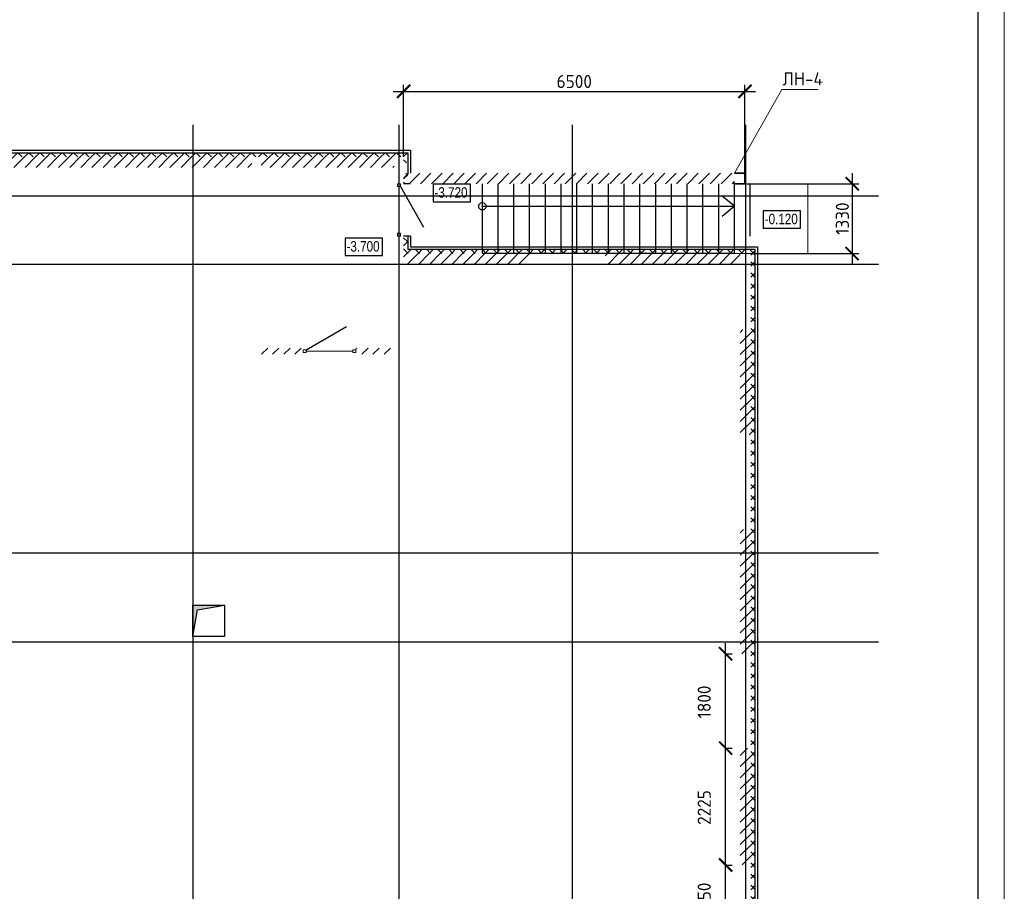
# Model space of a CAD drawing. Header units: millimetres. Extents: x 130535 to 3472113, y -52734 to 121434.
# Tile 14 of 100: x 279288 to 298036, y -39160 to -22553. Entities that reach past the tile are written whole.
import ezdxf

# ---------------------------------------------------------------- set-up
doc = ezdxf.new("R2010")
doc.units = ezdxf.units.MM
doc.linetypes.add('DASHDOT_axis', pattern=[24, 20, -1.5, 1, -1.5])
doc.layers.get('DEFPOINTS').update_dxf_attribs({"color": 1, "lineweight": 0})
for name, color, linetype, lineweight in [('Standard', 7, 'Continuous', 25), ('Колонны текст', 7, 'Continuous', 0), ('Общий01', 7, 'Continuous', 13), ('Размерная линия_ общее', 7, 'Continuous', 18), ('РАЗМЕРЫ', 1, 'Continuous', 9), ('Текст_ общее', 7, 'Continuous', 25), ('ТОНКИЕ', 7, 'Continuous', 9)]:
    doc.layers.add(name, color=color, linetype=linetype, lineweight=lineweight)
doc.layers.add('Стена_ бетон не несущ.', color=7, linetype='Continuous', lineweight=35, true_color=0xb4b496)
doc.layers.add('Стена_ бетон несущ.', color=7, linetype='Continuous', lineweight=70, true_color=0xb4b496)
doc.layers.add('ТОЛСТЫЕ_ОСНОВНЫЕ', color=6, linetype='Continuous')
doc.styles.add('Century Gothic', font='GOTHIC.TTF')
doc.styles.add('GOST-2.304_Type-B', font='GOST_Common.ttf')
doc.dimstyles.new('СПДС', dxfattribs={"dimscale": 100, "dimtxt": 2.5, "dimasz": 2.5, "dimexe": 1.25, "dimexo": 0, "dimtad": 1, "dimdec": 0, "dimtxsty": 'GOST-2.304_Type-B', "dimblk": 'ARCHTICK', "dimcen": 2.5, "dimdle": 2, "dimadec": 0, "dimazin": 2, "dimtfac": 0.75, "dimtdec": 0, "dimtmove": 1, "dimatfit": 3, "dimfxl": 1, "dimtolj": 1, "dimarcsym": 1})
pattern_1 = [(45, (387224.73, -49905.39), (-106.06602, 106.06602), []), (135, (387224.73, -49905.39), (-106.06602, -106.06602), [])]
pattern_2 = [(45, (387224.73, -49905.4), (-212.132, 212.132), []), (45, (387118.66, -49799.32), (-212.132, 212.132), [])]

# ---------------------------------------------------------------- blocks, each defined once
blk = doc.blocks.new('*U26')
at = {"layer": 'ТОЛСТЫЕ_ОСНОВНЫЕ', "color": 6}
blk.add_lwpolyline([(20, 5), (836, 5), (836, 589), (20, 589)], close=True, dxfattribs=at)
at = {"layer": 'ТОНКИЕ'}
blk.add_lwpolyline([(0, 0), (841, 0), (841, 594), (0, 594)], close=True, dxfattribs=at)
blk = doc.blocks.new('_ArchTick')
at = {"color": 0, "linetype": 'ByBlock', "const_width": 0.15}
blk.add_lwpolyline([(-0.5, -0.5), (0.5, 0.5)], dxfattribs=at)
blk = doc.blocks.new('*D161')
at = {"layer": 'DEFPOINTS', "color": 0, "linetype": 'Continuous', "lineweight": 0, "transparency": 16777216}
for p in [(292730, -38659), (292730, -38659), (292730, -39909)]:
    blk.add_point(p, dxfattribs=at)
at = {"layer": 'Размерная линия_ общее', "color": 0, "linetype": 'Continuous', "lineweight": -2, "transparency": 16777216}
for p, q in [((292730, -40109), (292730, -38459)), ((292730, -38659), (292855, -38659)), ((292730, -39909), (292855, -39909))]:
    blk.add_line(p, q, dxfattribs=at)
at = {"layer": 'Размерная линия_ общее', "color": 0, "linetype": 'Continuous', "lineweight": -2, "transparency": 16777216, "xscale": 250, "yscale": 250, "zscale": 250}
for p, rotation in [((292730, -38659), 90), ((292730, -39909), 270)]:
    blk.add_blockref('_ArchTick', p, dxfattribs=dict(at, rotation=rotation))
at = {"layer": 'Размерная линия_ общее', "color": 0, "linetype": 'Continuous', "lineweight": 13, "transparency": 16777216, "insert": (292322, -39303), "char_height": 250, "width": 65.43, "attachment_point": 5, "rotation": 90, "style": 'GOST-2.304_Type-B'}
blk.add_mtext('\\A1;1250', dxfattribs=at)
blk = doc.blocks.new('*D162')
at = {"layer": 'DEFPOINTS', "color": 0, "linetype": 'Continuous', "lineweight": 0, "transparency": 16777216}
for p in [(292730, -36434), (292730, -36434), (292730, -38659)]:
    blk.add_point(p, dxfattribs=at)
at = {"layer": 'Размерная линия_ общее', "color": 0, "linetype": 'Continuous', "lineweight": -2, "transparency": 16777216}
for p, q in [((292730, -38859), (292730, -36234)), ((292730, -36434), (292855, -36434)), ((292730, -38659), (292855, -38659))]:
    blk.add_line(p, q, dxfattribs=at)
at = {"layer": 'Размерная линия_ общее', "color": 0, "linetype": 'Continuous', "lineweight": -2, "transparency": 16777216, "xscale": 250, "yscale": 250, "zscale": 250}
for p, rotation in [((292730, -36434), 90), ((292730, -38659), 270)]:
    blk.add_blockref('_ArchTick', p, dxfattribs=dict(at, rotation=rotation))
at = {"layer": 'Размерная линия_ общее', "color": 0, "linetype": 'Continuous', "lineweight": 13, "transparency": 16777216, "insert": (292322, -37564), "char_height": 250, "width": 65.43, "attachment_point": 5, "rotation": 90, "style": 'GOST-2.304_Type-B'}
blk.add_mtext('\\A1;2225', dxfattribs=at)
blk = doc.blocks.new('*D163')
at = {"layer": 'DEFPOINTS', "color": 0, "linetype": 'Continuous', "lineweight": 0, "transparency": 16777216}
for p in [(292730, -34634), (292730, -34634), (292730, -36434)]:
    blk.add_point(p, dxfattribs=at)
at = {"layer": 'Размерная линия_ общее', "color": 0, "linetype": 'Continuous', "lineweight": -2, "transparency": 16777216}
for p, q in [((292730, -36634), (292730, -34434)), ((292730, -34634), (292855, -34634)), ((292730, -36434), (292855, -36434))]:
    blk.add_line(p, q, dxfattribs=at)
at = {"layer": 'Размерная линия_ общее', "color": 0, "linetype": 'Continuous', "lineweight": -2, "transparency": 16777216, "xscale": 250, "yscale": 250, "zscale": 250}
for p, rotation in [((292730, -34634), 90), ((292730, -36434), 270)]:
    blk.add_blockref('_ArchTick', p, dxfattribs=dict(at, rotation=rotation))
at = {"layer": 'Размерная линия_ общее', "color": 0, "linetype": 'Continuous', "lineweight": 13, "transparency": 16777216, "insert": (292322, -35553), "char_height": 250, "width": 65.43, "attachment_point": 5, "rotation": 90, "style": 'GOST-2.304_Type-B'}
blk.add_mtext('\\A1;1800', dxfattribs=at)
blk = doc.blocks.new('СЛОЖНЫЙ_ОБЪЕКТ_83')
at = {"layer": 'Общий01', "linetype": 'Continuous', "lineweight": 25, "true_color": 0x6d6d6d, "transparency": 33554687}
blk.add_hatch(color=251, dxfattribs=at).paths.add_polyline_path([(-104.637, 16.197), (-104.637, 15.597), (-104.551, 16.111), (-104.037, 16.197)])
at = {"layer": 'Общий01', "color": 7, "linetype": 'Continuous', "lineweight": 25, "transparency": 33554687}
for p, q in [((-104.637, 16.197), (-104.037, 16.197)), ((-104.637, 15.597), (-104.637, 16.197)), ((-104.551, 16.111), (-104.037, 16.197)), ((-104.037, 16.197), (-104.037, 15.597)), ((-104.637, 15.597), (-104.551, 16.111)), ((-104.037, 15.597), (-104.637, 15.597))]:
    blk.add_line(p, q, dxfattribs=at)
blk = doc.blocks.new('*D177')
at = {"layer": 'DEFPOINTS', "color": 0, "linetype": 'Continuous', "lineweight": 0, "transparency": 16777216}
for p in [(293098, -23919), (286598, -25169), (293098, -25479, -350)]:
    blk.add_point(p, dxfattribs=at)
at = {"layer": 'РАЗМЕРЫ', "color": 0, "linetype": 'Continuous', "lineweight": -2, "transparency": 16777216}
for p, q in [((286598, -25169), (286598, -23794)), ((293098, -25479), (293098, -23794)), ((286398, -23919), (293298, -23919))]:
    blk.add_line(p, q, dxfattribs=at)
at = {"layer": 'РАЗМЕРЫ', "color": 0, "linetype": 'Continuous', "lineweight": -2, "transparency": 16777216, "xscale": 250, "yscale": 250, "zscale": 250, "rotation": 180}
blk.add_blockref('_ArchTick', (286598, -23919), dxfattribs=at)
at = {"layer": 'РАЗМЕРЫ', "color": 0, "linetype": 'Continuous', "lineweight": -2, "transparency": 16777216, "xscale": 250, "yscale": 250, "zscale": 250}
blk.add_blockref('_ArchTick', (293098, -23919), dxfattribs=at)
at = {"layer": 'РАЗМЕРЫ', "color": 0, "linetype": 'Continuous', "lineweight": 0, "transparency": 16777216, "insert": (289848, -23731), "char_height": 250, "attachment_point": 5, "style": 'GOST-2.304_Type-B'}
blk.add_mtext('\\A1;6500', dxfattribs=at)
blk = doc.blocks.new('*D547')
at = {"layer": 'DEFPOINTS', "color": 0, "linetype": 'Continuous', "lineweight": 0, "transparency": 16777216}
for p in [(293108, -25679, -350), (293208, -27009, -350), (295139, -27009)]:
    blk.add_point(p, dxfattribs=at)
at = {"layer": 'РАЗМЕРЫ', "color": 0, "linetype": 'Continuous', "lineweight": -2, "transparency": 16777216}
for p, q in [((295139, -25479), (295139, -27209)), ((293108, -25679), (295264, -25679)), ((293208, -27009), (295264, -27009))]:
    blk.add_line(p, q, dxfattribs=at)
at = {"layer": 'РАЗМЕРЫ', "color": 0, "linetype": 'Continuous', "lineweight": -2, "transparency": 16777216, "xscale": 250, "yscale": 250, "zscale": 250}
for p, rotation in [((295139, -25679), 90), ((295139, -27009), 270)]:
    blk.add_blockref('_ArchTick', p, dxfattribs=dict(at, rotation=rotation))
at = {"layer": 'РАЗМЕРЫ', "color": 0, "linetype": 'Continuous', "lineweight": 0, "transparency": 16777216, "insert": (294952, -26344), "char_height": 250, "attachment_point": 5, "rotation": 90, "style": 'GOST-2.304_Type-B'}
blk.add_mtext('\\A1;1330', dxfattribs=at)

msp = doc.modelspace()

# ---------------------------------------------------------------- hatches: boundary and pattern name
at = {"layer": 'Общий01', "linetype": 'Continuous', "lineweight": 13, "transparency": 33554687}
h = msp.add_hatch(dxfattribs=at)
h.set_pattern_fill('__________6', scale=100, style=0, pattern_type=2)
h.set_pattern_definition(pattern_1)
h.paths.add_polyline_path([(286677.8, -25088.5), (278497.8, -25088.5), (278497.8, -25758.5), (278577.8, -25758.5), (278577.8, -25168.5), (286597.8, -25168.5), (286597.8, -25278.5), (286677.8, -25278.5)], flags=0)
h = msp.add_hatch(dxfattribs=at)
h.set_pattern_fill('__________6', scale=100, style=0, pattern_type=2)
h.set_pattern_definition(pattern_1)
h.paths.add_polyline_path([(286677.8, -25478.5), (286597.8, -25478.5), (286597.8, -25678.5), (286677.8, -25678.5)], flags=0)
h = msp.add_hatch(dxfattribs=at)
h.set_pattern_fill('__________6', scale=100, style=0, pattern_type=2)
h.set_pattern_definition(pattern_1)
h.paths.add_polyline_path([(293287.8, -26928.5), (286677.8, -26928.5), (286677.8, -26678.5), (286597.8, -26678.5), (286597.8, -27008.5), (293207.8, -27008.5), (293207.8, -40108.5), (289907.8, -40108.5), (289907.8, -41358.5), (289147.8, -41358.5), (289147.8, -41438.5), (289987.8, -41438.5), (289987.8, -40188.5), (293287.8, -40188.5)], flags=0)
at = {"layer": 'Стена_ бетон не несущ.', "linetype": 'Continuous', "lineweight": 35, "transparency": 33554687}
h = msp.add_hatch(dxfattribs=at)
h.set_pattern_fill('__________301', scale=100, style=0, pattern_type=2)
h.set_pattern_definition(pattern_2)
h.paths.add_polyline_path([(284687.8, -28808.5), (283887.8, -28808.5), (283887.8, -28928.5), (284687.8, -28928.5)], flags=0)
h = msp.add_hatch(dxfattribs=at)
h.set_pattern_fill('__________301', scale=100, style=0, pattern_type=2)
h.set_pattern_definition(pattern_2)
h.paths.add_polyline_path([(285687.8, -28808.5), (285687.8, -28928.5), (286417.8, -28928.5), (286417.8, -28808.5)], flags=0)
at = {"layer": 'Стена_ бетон несущ.', "linetype": 'Continuous', "lineweight": 35, "transparency": 33554687}
h = msp.add_hatch(dxfattribs=at)
h.set_pattern_fill('__________5', scale=100, style=0, pattern_type=2)
h.set_pattern_definition(pattern_2)
h.paths.add_polyline_path([(278757.8, -25368.5), (283707.8, -25368.5), (283707.8, -25168.5), (278757.8, -25168.5)], flags=0)
h = msp.add_hatch(dxfattribs=at)
h.set_pattern_fill('__________5', scale=100, style=0, pattern_type=2)
h.set_pattern_definition(pattern_2)
h.paths.add_polyline_path([(283887.8, -25368.5), (286417.8, -25368.5), (286417.8, -25168.5), (283887.8, -25168.5)], flags=0)
h = msp.add_hatch(dxfattribs=at)
h.set_pattern_fill('__________5', scale=100, style=0, pattern_type=2)
h.set_pattern_definition([(45, (387224.73, -50105.4), (-212.132, 212.132), []), (45, (387118.66, -49999.32), (-212.132, 212.132), [])])
h.paths.add_polyline_path([(286597.8, -25678.5), (292897.8, -25678.5), (292897.8, -25478.5), (286597.8, -25478.5)], flags=0)
h = msp.add_hatch(dxfattribs=at)
h.set_pattern_fill('__________5', scale=100, style=0, pattern_type=2)
h.set_pattern_definition(pattern_2)
h.paths.add_polyline_path([(286597.8, -27208.5), (288987.8, -27208.5), (288987.8, -27008.5), (286597.8, -27008.5)], flags=0)
h = msp.add_hatch(dxfattribs=at)
h.set_pattern_fill('__________5', scale=100, style=0, pattern_type=2)
h.set_pattern_definition(pattern_2)
h.paths.add_polyline_path([(290437.8, -27208.5), (293007.8, -27208.5), (293007.8, -27008.5), (290437.8, -27008.5)], flags=0)
h = msp.add_hatch(dxfattribs=at)
h.set_pattern_fill('__________5', scale=100, style=0, pattern_type=2)
h.set_pattern_definition(pattern_2)
h.paths.add_polyline_path([(293007.8, -28458.5), (293007.8, -30463.5), (293207.8, -30463.5), (293207.8, -28458.5)], flags=0)
h = msp.add_hatch(dxfattribs=at)
h.set_pattern_fill('__________5', scale=100, style=0, pattern_type=2)
h.set_pattern_definition(pattern_2)
h.paths.add_polyline_path([(293007.8, -32263.5), (293007.8, -34633.5), (293207.8, -34633.5), (293207.8, -32263.5)], flags=0)
h = msp.add_hatch(dxfattribs=at)
h.set_pattern_fill('__________5', scale=100, style=0, pattern_type=2)
h.set_pattern_definition(pattern_2)
h.paths.add_polyline_path([(293007.8, -36433.5), (293007.8, -38658.5), (293207.8, -38658.5), (293207.8, -36433.5)], flags=0)

# ---------------------------------------------------------------- linework, layer by layer
at = {"color": 7, "linetype": 'DASHDOT_axis'}
for p, q in [((282587.8, -24555.5), (282587.8, -45070.9)), ((286507.8, -24555.5), (286507.8, -45070.9)), ((289807.8, -24555.5), (289807.8, -45070.9)), ((293107.8, -24555.5), (293107.8, -45070.9)), ((217262.6, -25908.5), (295644.3, -25908.5)), ((217262.6, -27208.5), (295644.3, -27208.5)), ((217262.6, -32708.5), (295644.3, -32708.5)), ((217262.6, -34408.5), (295644.3, -34408.5))]:
    msp.add_line(p, q, dxfattribs=at)
at = {"layer": 'Standard', "color": 7, "linetype": 'Continuous', "lineweight": 13, "transparency": 33554687}
for p, q in [((286479.8, -25734.5), (286479.8, -25678.5)), ((286479.8, -25678.5), (286535.8, -25678.5)), ((286535.8, -25678.5), (286535.8, -25734.5)), ((286535.8, -25734.5), (286479.8, -25734.5)), ((286479.8, -26678.5), (286479.8, -26622.5)), ((286479.8, -26622.5), (286535.8, -26622.5)), ((286535.8, -26622.5), (286535.8, -26678.5)), ((286535.8, -26678.5), (286479.8, -26678.5)), ((284687.8, -28840.5), (284743.8, -28840.5)), ((284687.8, -28896.5), (284687.8, -28840.5)), ((284743.8, -28840.5), (284743.8, -28896.5)), ((285631.8, -28840.5), (285687.8, -28840.5)), ((285631.8, -28896.5), (285631.8, -28840.5)), ((285687.8, -28840.5), (285687.8, -28896.5)), ((284743.8, -28896.5), (284687.8, -28896.5)), ((285687.8, -28896.5), (285631.8, -28896.5))]:
    msp.add_line(p, q, dxfattribs=at)
for points in [[(286507.8, -25734.5, -1656), (286507.8, -25734.5, -3699), (286507.8, -26622.5, -3699), (286507.8, -26622.5, -1656)], [(284743.8, -28868.5, -1656), (284743.8, -28868.5, -3699), (285631.8, -28868.5, -3699), (285631.8, -28868.5, -1656)]]:
    msp.add_3dface(points, dxfattribs=at)
at = {"layer": 'Колонны текст', "color": 7, "linetype": 'Continuous', "lineweight": 0}
msp.add_lwpolyline([(292897.8, -25478.4), (293800.9, -23886.1), (294492.4, -23886.1)], dxfattribs=at)
at = {"layer": 'Общий01', "color": 7, "linetype": 'Continuous', "lineweight": 25, "transparency": 33554687}
for p, q in [((278447.8, -25038.5), (286727.8, -25038.5)), ((278497.8, -25088.5), (286677.8, -25088.5)), ((286677.8, -25088.5), (286677.8, -25478.5)), ((286727.8, -25038.5), (286727.8, -25478.5)), ((286727.8, -25678.5), (286597.8, -25678.5)), ((286677.8, -25678.5), (286677.8, -25678.5)), ((286727.8, -25678.5), (286727.8, -25678.5)), ((288097.8, -27008.5, -350), (288097.8, -25678.5)), ((288397.8, -27008.5, -350), (288397.8, -25678.5)), ((288697.8, -27008.5, -350), (288697.8, -25678.5)), ((288997.8, -27008.5, -350), (288997.8, -25678.5)), ((289297.8, -27008.5, -350), (289297.8, -25678.5)), ((289597.8, -27008.5, -350), (289597.8, -25678.5)), ((289897.8, -27008.5, -350), (289897.8, -25678.5)), ((290197.8, -27008.5, -350), (290197.8, -25678.5)), ((290497.8, -27008.5, -350), (290497.8, -25678.5)), ((290797.8, -27008.5, -350), (290797.8, -25678.5)), ((291097.8, -27008.5, -350), (291097.8, -25678.5)), ((291397.8, -27008.5, -350), (291397.8, -25678.5)), ((291697.8, -27008.5, -350), (291697.8, -25678.5)), ((291997.8, -27008.5, -350), (291997.8, -25678.5)), ((292297.8, -27008.5, -350), (292297.8, -25678.5)), ((292597.8, -27008.5, -350), (292597.8, -25678.5)), ((292897.8, -27008.5, -350), (292897.8, -25678.5)), ((293197.8, -26678.5), (293197.8, -25678.5)), ((292897.8, -26108.5, -144.1), (292664.2, -25912.5, -144.1)), ((288097.8, -26108.5), (292897.8, -26108.5, -144.1)), ((292897.8, -26108.5, -144.1), (292664.2, -26304.6, -144.1)), ((286727.8, -26678.5), (286597.8, -26678.5)), ((286677.8, -26678.5), (286677.8, -26928.5)), ((286727.8, -26678.5), (286727.8, -26878.5)), ((286677.8, -26928.5), (293287.8, -26928.5)), ((286727.8, -26878.5), (293337.8, -26878.5)), ((293287.8, -26928.5), (293287.8, -40188.5)), ((293337.8, -26878.5), (293337.8, -40238.5)), ((292897.8, -27008.5, -350), (288097.8, -27008.5, -350))]:
    msp.add_line(p, q, dxfattribs=at)
msp.add_circle((288097.8, -26108.5), 70, dxfattribs=at)
at = {"layer": 'РАЗМЕРЫ', "color": 7, "linetype": 'Continuous', "lineweight": 0, "elevation": -350}
msp.add_lwpolyline([(292897.8, -25678.5), (294297.8, -25678.5), (294297.8, -27008.5), (292897.8, -27008.5), (292897.8, -25678.5)], dxfattribs=at)
at = {"layer": 'Стена_ бетон несущ.', "color": 7, "linetype": 'Continuous', "lineweight": 25, "transparency": 33554687}
for p, q in [((286535.8, -25734.5), (286979.8, -26503.6)), ((284743.8, -28840.5), (285512.8, -28396.5))]:
    msp.add_line(p, q, dxfattribs=at)
at = {"layer": 'Стена_ бетон несущ.', "color": 7, "linetype": 'Continuous', "lineweight": 35, "transparency": 33554687, "elevation": -350}
msp.add_lwpolyline([(292897.8, -25478.5), (293097.8, -25478.5), (293097.8, -25678.5), (292897.8, -25678.5)], dxfattribs=at)
at = {"layer": 'Текст_ общее', "color": 7, "linetype": 'Continuous', "lineweight": 25, "transparency": 33554687}
for points in [[(287157.8, -26020.9), (287869.1, -26020.9), (287869.1, -25687.6), (287157.8, -25687.6), (287157.8, -26020.9)], [(293446.5, -26526.1), (294157.8, -26526.1), (294157.8, -26192.8), (293446.5, -26192.8), (293446.5, -26526.1)], [(285483.1, -27047.5), (286194.3, -27047.5), (286194.3, -26714.1), (285483.1, -26714.1), (285483.1, -27047.5)]]:
    msp.add_lwpolyline(points, dxfattribs=at)

# ---------------------------------------------------------------- block references
at = {"color": 7, "xscale": 100, "yscale": 100, "zscale": 100}
msp.add_blockref('*U26', (213936.3, -52733.6), dxfattribs=at)
at = {"layer": 'Общий01', "color": 7, "linetype": 'Continuous', "lineweight": 25, "transparency": 33554687, "xscale": 1000, "yscale": 1000, "zscale": 1000}
msp.add_blockref('СЛОЖНЫЙ_ОБЪЕКТ_83', (387224.7, -49905.4), dxfattribs=at)

# ---------------------------------------------------------------- texts
at = {"layer": 'Колонны текст', "color": 7, "linetype": 'Continuous', "lineweight": 0, "insert": (293812.4, -23556.1), "char_height": 250, "attachment_point": 1, "style": 'GOST-2.304_Type-B'}
msp.add_mtext_dynamic_manual_height_columns('ЛН-4', width=725.06, gutter_width=12.5, heights=[0], dxfattribs=at)
at = {"layer": 'Текст_ общее', "color": 7, "linetype": 'Continuous', "lineweight": 25, "transparency": 33554687, "char_height": 200, "width": 739.069, "attachment_point": 7, "style": 'Century Gothic'}
for s, insert in [('\\W0.83;-3.720', (287185.6, -25947.6)), ('{\\W0.83;-0.120}', (293474.3, -26452.8)), ('\\W0.83;-3.700', (285510.9, -26974.1))]:
    msp.add_mtext(s, dxfattribs=dict(at, insert=insert))

# ---------------------------------------------------------------- dimensions: what is measured, and where the dimension line sits
at = {"layer": 'Размерная линия_ общее', "color": 7, "linetype": 'Continuous', "lineweight": 13, "transparency": 33554687}
for base, p1, p2, picture, middle in [((292729.7, -34633.5), (292729.7, -36433.5), (292729.7, -34633.5), '*D163', (292509.4, -35553.3)), ((292729.7, -36433.5), (292729.7, -38658.5), (292729.7, -36433.5), '*D162', (292509.4, -37564.4)), ((292729.7, -38658.5), (292729.7, -39908.5), (292729.7, -38658.5), '*D161', (292509.4, -39303.3))]:
    dim = msp.add_linear_dim(base=base, p1=p1, p2=p2, angle=90, dimstyle='СПДС', override={"dimtxt": 2.5, "dimgap": 0.625}, dxfattribs=at)
    dim.commit()
    dim.dimension.update_dxf_attribs({"geometry": picture, "text_midpoint": middle, "dimtype": 160})
at = {"layer": 'РАЗМЕРЫ', "color": 7, "linetype": 'Continuous', "lineweight": 0}
dim = msp.add_linear_dim(base=(293097.8, -23918.8), p1=(286597.8, -25168.5), p2=(293097.8, -25478.5, -350), dimstyle='СПДС', override={"dimtxt": 2.5, "dimgap": 0.625}, dxfattribs=at)
dim.commit()
dim.dimension.update_dxf_attribs({"geometry": '*D177', "text_midpoint": (289847.8, -23731.3)})
dim = msp.add_linear_dim(base=(295139.1, -27008.5), p1=(293107.8, -25678.5, -350), p2=(293207.8, -27008.5, -350), angle=90, dimstyle='СПДС', dxfattribs=at)
dim.commit()
dim.dimension.update_dxf_attribs({"geometry": '*D547', "text_midpoint": (294951.6, -26343.5)})

doc.saveas('drawing.dxf')
